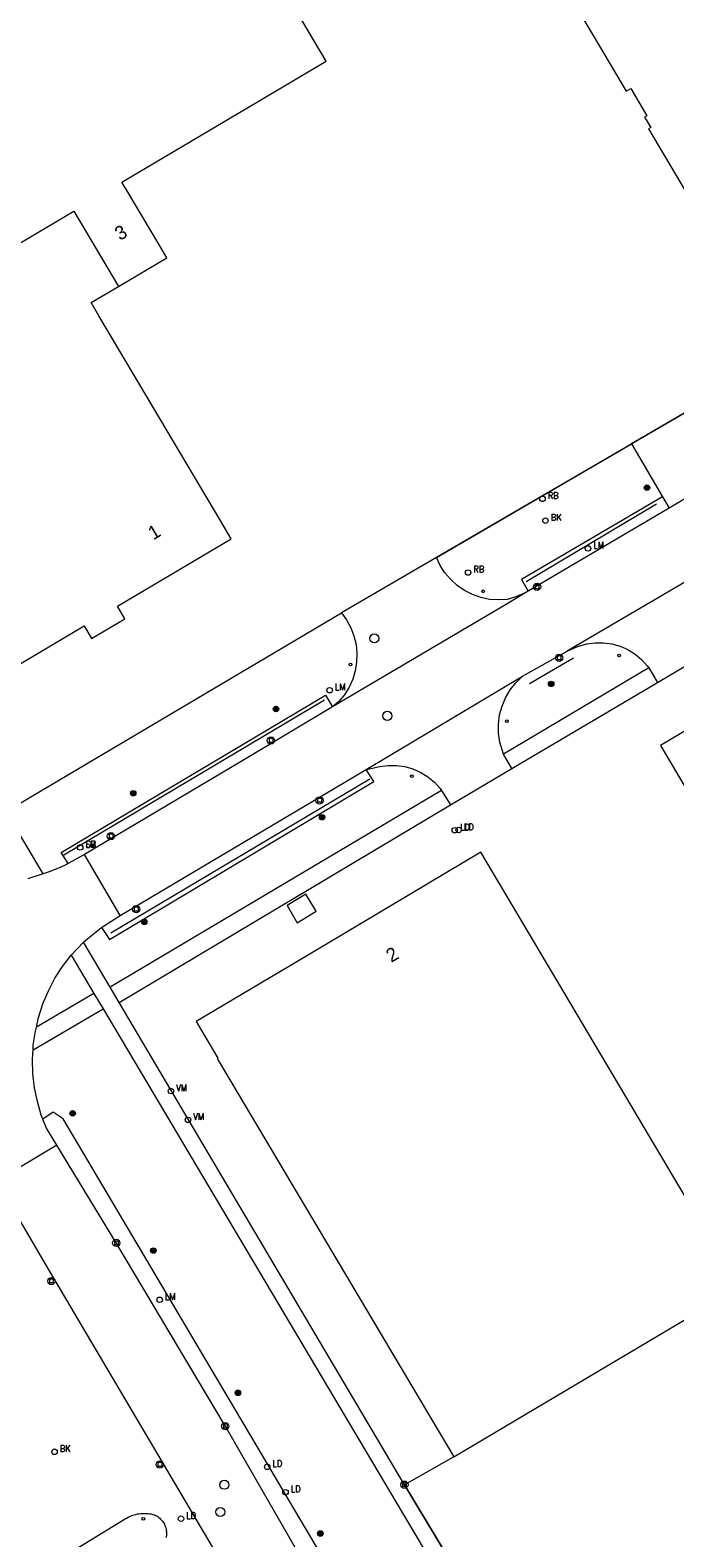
# Model space of a CAD drawing. Header units: metres. Extents: x 138165 to 154469, y 480134 to 494189.
# Tile 175 of 256: x 146154 to 146213, y 485610 to 485748. Entities that reach past the tile are written whole.
import ezdxf

# ---------------------------------------------------------------- set-up
doc = ezdxf.new("R2010")
doc.units = ezdxf.units.M
doc.header["$LTSCALE"] = 0.001
doc.header["$MEASUREMENT"] = 0
for name, color, linetype, lineweight in [('Level 5', 7, 'Continuous', 0), ('TOP-L-terrein schutting raster hek leuning', 7, 'Continuous', 0), ('TOP-L-topo objecten punt', 7, 'Continuous', 0), ('TOP-L-topo objecten vlak', 7, 'Continuous', 0), ('TOP-T-topo huisnummering naamgeving', 7, 'Continuous', 0)]:
    doc.layers.add(name, color=color, linetype=linetype, lineweight=lineweight)
doc.styles.add('Style-INTL_ISO', font='INTL_ISO.shx')
doc.styles.add('Style-STANDARD', font='STANDARD.shx')

# ---------------------------------------------------------------- blocks, each defined once
blk = doc.blocks.new('24')
at = {"layer": 'TOP-L-topo objecten punt', "color": 7, "linetype": 'Continuous', "lineweight": 0}
for radius in [0.025, 0.0182, 0.0115, 0.005]:
    blk.add_circle((0, 0), radius, dxfattribs=at)
blk = doc.blocks.new('121')
at = {"layer": 'TOP-L-topo objecten punt', "color": 7, "linetype": 'Continuous', "lineweight": 0}
blk.add_circle((0, 0), 0.025, dxfattribs=at)
at = {"layer": 'TOP-L-topo objecten punt', "color": 7, "linetype": 'Continuous', "lineweight": 0, "style": 'Style-STANDARD'}
blk.add_text('LD', height=0.06, dxfattribs=at).set_placement((0.0483, 0))
blk = doc.blocks.new('39')
at = {"layer": 'TOP-L-topo objecten punt', "color": 7, "linetype": 'Continuous', "lineweight": 0}
for p, q in [((0.0175, 0.0175), (-0.0175, 0.0175)), ((-0.0175, 0.0175), (-0.0175, -0.0175)), ((0.0175, 0.0175), (0.0175, -0.0175)), ((0.0175, -0.0175), (-0.0175, -0.0175))]:
    blk.add_line(p, q, dxfattribs=at)
blk.add_circle((0, 0), 0.0332, dxfattribs=at)
blk = doc.blocks.new('*U13')
at = {"layer": 'Level 5', "color": 7, "linetype": 'Continuous', "lineweight": 0}
blk.add_circle((0, 0), 0.0415, dxfattribs=at)
blk = doc.blocks.new('150')
at = {"layer": 'Level 5', "color": 7, "linetype": 'Continuous', "lineweight": 0}
blk.add_blockref('*U13', (0, 0), dxfattribs=at)
blk = doc.blocks.new('72')
at = {"layer": 'TOP-L-topo objecten punt', "color": 7, "linetype": 'Continuous', "lineweight": 0}
blk.add_circle((0, 0), 0.025, dxfattribs=at)
at = {"layer": 'TOP-L-topo objecten punt', "color": 7, "linetype": 'Continuous', "lineweight": 0, "style": 'Style-STANDARD'}
blk.add_text('BK', height=0.06, dxfattribs=at).set_placement((0.0483, 0))
blk = doc.blocks.new('28')
at = {"layer": 'TOP-L-topo objecten punt', "color": 7, "linetype": 'Continuous', "lineweight": 0}
blk.add_circle((0, 0), 0.025, dxfattribs=at)
at = {"layer": 'TOP-L-topo objecten punt', "color": 7, "linetype": 'Continuous', "lineweight": 0, "style": 'Style-STANDARD'}
blk.add_text('VM', height=0.06, dxfattribs=at).set_placement((0.0483, 0))
blk = doc.blocks.new('16')
at = {"layer": 'TOP-L-topo objecten punt', "color": 7, "linetype": 'Continuous', "lineweight": 0}
blk.add_circle((0, 0), 0.025, dxfattribs=at)
at = {"layer": 'TOP-L-topo objecten punt', "color": 7, "linetype": 'Continuous', "lineweight": 0, "style": 'Style-STANDARD'}
blk.add_text('LM', height=0.06, dxfattribs=at).set_placement((0.0483, 0))
blk = doc.blocks.new('10')
at = {"layer": 'TOP-L-topo objecten punt', "linetype": 'Continuous', "lineweight": 0}
blk.add_circle((0, 0), 0.0125, dxfattribs=at)
blk = doc.blocks.new('127')
at = {"layer": 'TOP-L-topo objecten punt', "color": 7, "linetype": 'Continuous', "lineweight": 0}
blk.add_circle((0, 0), 0.025, dxfattribs=at)
at = {"layer": 'TOP-L-topo objecten punt', "color": 7, "linetype": 'Continuous', "lineweight": 0, "style": 'Style-STANDARD'}
blk.add_text('RB', height=0.06, dxfattribs=at).set_placement((0.0483, 0))
blk = doc.blocks.new('175')
at = {"layer": 'TOP-L-topo objecten punt', "color": 7, "linetype": 'Continuous', "lineweight": 0}
blk.add_circle((0, 0), 0.025, dxfattribs=at)
at = {"layer": 'TOP-L-topo objecten punt', "color": 7, "linetype": 'Continuous', "lineweight": 0, "style": 'Style-STANDARD'}
blk.add_text('SB', height=0.06, dxfattribs=at).set_placement((0.0483, 0))

msp = doc.modelspace()

# ---------------------------------------------------------------- linework, layer by layer
at = {"layer": 'TOP-L-terrein schutting raster hek leuning', "flags": 128}
for points in [[(146216.68, 485714.9), (146190.97, 485699.95)], [(146211.08, 485704.81), (146199.16, 485697.73)], [(146199.48, 485688.42), (146203.5, 485690.77)], [(146180.74, 485686.91), (146156.93, 485672.75)], [(146184.87, 485679.69), (146161.21, 485665.62)], [(146192.57, 485617.79), (146188.04, 485615.26), (146194.37, 485604.72), (146197.68, 485599.1), (146204.07, 485588.36), (146208.4, 485590.94)]]:
    msp.add_lwpolyline(points, dxfattribs=at)
at = {"layer": 'TOP-L-topo objecten vlak', "flags": 128}
for points in [[(146213.32, 485784.07), (146200.93, 485776.73), (146201.07, 485776.49), (146197.98, 485774.65), (146197.83, 485774.89), (146191.39, 485771.07), (146208.31, 485742.54), (146208.73, 485742.79), (146210.2, 485740.29), (146209.99, 485740.17), (146210.56, 485739.22), (146210.35, 485739.1), (146216.59, 485728.56)], [(146161.92, 485724.7), (146166.33, 485727.32), (146165.52, 485728.7), (146162.75, 485733.36), (146162.24, 485734.22), (146180.89, 485745.28), (146169.59, 485764.33), (146144.04, 485749.18), (146142.31, 485752.1), (146121.74, 485739.91), (146128.73, 485728.13), (146127.53, 485727.41), (146129.35, 485724.35), (146130.55, 485725.06), (146134.77, 485717.94), (146136.42, 485718.91)], [(146136.42, 485718.91), (146157.85, 485731.56), (146161.92, 485724.7)], [(146136.42, 485718.91), (146140.27, 485712.42), (146138.62, 485711.45), (146151.65, 485689.47), (146158.78, 485693.69), (146159.46, 485692.53), (146162.51, 485694.33), (146161.82, 485695.49), (146172.22, 485701.66), (146171.27, 485703.25), (146160.14, 485722.02), (146159.43, 485723.23), (146161.92, 485724.7)], [(146216.59, 485714.85), (146208.78, 485710.31)], [(146224.29, 485711.63), (146212.22, 485704.46)], [(146190.97, 485699.95), (146208.78, 485710.31)], [(146208.78, 485710.31), (146211.61, 485705.49)], [(146211.61, 485705.49), (146198.74, 485697.92), (146199.36, 485696.86)], [(146212.22, 485704.46), (146199.36, 485696.86)], [(146211.61, 485705.49), (146212.22, 485704.46)], [(146218.15, 485700.31), (146203.21, 485691.57), (146202.92, 485691.4)], [(146190.97, 485699.95), (146182.28, 485694.89)], [(146199.36, 485696.86), (146198.81, 485696.59), (146198.12, 485696.31), (146197.43, 485696.12), (146196.62, 485696.07), (146195.81, 485696.12), (146195.02, 485696.29), (146194.26, 485696.55), (146193.54, 485696.92), (146192.87, 485697.38), (146192.27, 485697.92), (146191.75, 485698.54), (146191.31, 485699.22), (146190.97, 485699.95)], [(146234.85, 485696.65), (146232.18, 485695.07), (146211.44, 485682.77), (146219, 485670.01), (146248.27, 485687.36), (146240.71, 485700.12), (146234.85, 485696.65)], [(146199.36, 485696.86), (146197.29, 485695.63), (146189.13, 485690.82), (146181.46, 485686.3)], [(146151.67, 485676.73), (146156.52, 485679.63), (146182.28, 485694.89)], [(146182.28, 485694.89), (146182.76, 485694.24), (146183.14, 485693.53), (146183.43, 485692.78), (146183.62, 485691.99), (146183.7, 485691.19), (146183.68, 485690.39), (146183.55, 485689.59), (146183.32, 485688.82), (146182.99, 485688.09), (146182.57, 485687.4), (146182.06, 485686.78), (146181.46, 485686.3)], [(146202.92, 485691.4), (146203.24, 485691.54), (146203.95, 485691.85), (146204.7, 485692.06), (146205.46, 485692.16), (146206.24, 485692.16), (146207, 485692.06), (146207.74, 485691.84), (146208.45, 485691.53), (146209.11, 485691.12), (146209.7, 485690.63), (146210.23, 485690.06), (146210.36, 485689.86)], [(146211.15, 485688.53), (146217.01, 485692)], [(146198.83, 485689.09), (146202.92, 485691.4)], [(146210.36, 485689.86), (146197.08, 485681.99)], [(146210.36, 485689.86), (146211.15, 485688.53)], [(146184.56, 485680.58), (146198.83, 485689.09)], [(146197.08, 485681.99), (146196.77, 485683.07), (146196.64, 485683.9), (146196.64, 485684.73), (146196.74, 485685.56), (146196.96, 485686.37), (146197.28, 485687.14), (146197.71, 485687.86), (146198.23, 485688.51), (146198.83, 485689.09)], [(146197.86, 485680.66), (146211.15, 485688.53)], [(146157.31, 485671.99), (146156.67, 485672.99), (146180.83, 485687.37), (146181.46, 485686.3)], [(146181.46, 485686.3), (146173.14, 485681.32), (146158.83, 485672.83)], [(146184.56, 485680.58), (146184.84, 485680.64), (146185.77, 485680.85), (146186.54, 485680.95), (146187.31, 485680.95), (146188.08, 485680.84), (146188.82, 485680.63), (146189.53, 485680.32), (146190.18, 485679.91), (146190.78, 485679.41), (146191.3, 485678.84), (146191.43, 485678.65)], [(146197.86, 485680.66), (146197.08, 485681.99)], [(146160.38, 485666.16), (146161.09, 485665.04), (146185.24, 485679.49), (146184.56, 485680.58)], [(146162.07, 485667.25), (146184.56, 485680.58)], [(146192.25, 485677.35), (146197.86, 485680.66)], [(146191.43, 485678.65), (146161.16, 485660.71)], [(146191.43, 485678.65), (146192.25, 485677.35)], [(146155.05, 485671.06), (146151.67, 485676.73)], [(146161.99, 485659.3), (146192.25, 485677.35)], [(146158.83, 485672.83), (146157.31, 485671.99)], [(146162.07, 485667.25), (146158.83, 485672.83)], [(146195.02, 485673.04), (146179.35, 485663.67), (146169.03, 485657.55), (146171, 485654.22), (146170.94, 485654.18), (146192.57, 485617.79), (146218.63, 485633.26), (146195.02, 485673.04)], [(146157.31, 485671.99), (146157.18, 485671.91), (146156.66, 485671.66), (146156.13, 485671.44), (146155.6, 485671.24), (146155.05, 485671.06)], [(146155.05, 485671.06), (146153.63, 485670.59)], [(146178.25, 485666.59), (146179.99, 485667.64), (146179.04, 485669.2), (146177.32, 485668.15), (146178.25, 485666.59)], [(146160.38, 485666.16), (146162.07, 485667.25)], [(146158.72, 485664.82), (146159.45, 485665.43), (146160.38, 485666.16)], [(146157.6, 485663.61), (146158.72, 485664.82)], [(146161.16, 485660.71), (146158.72, 485664.82)], [(146154.42, 485657.06), (146154.62, 485657.94), (146155.02, 485659.17), (146155.52, 485660.36), (146156.12, 485661.51), (146156.82, 485662.6), (146157.6, 485663.61)], [(146157.6, 485663.61), (146159.67, 485660.13)], [(146161.99, 485659.3), (146161.16, 485660.71)], [(146159.67, 485660.13), (146154.42, 485657.06)], [(146159.67, 485660.13), (146160.51, 485658.72)], [(146194.37, 485604.72), (146188.04, 485615.26), (146161.99, 485659.3)], [(146154.12, 485654.97), (146160.51, 485658.72)], [(146160.51, 485658.72), (146193.04, 485603.94)], [(146154.12, 485654.97), (146154.14, 485655.4), (146154.33, 485656.68), (146154.42, 485657.06)], [(146155.02, 485648.65), (146154.87, 485649.01), (146154.51, 485650.26), (146154.25, 485651.52), (146154.11, 485652.81), (146154.07, 485654.1), (146154.12, 485654.97)], [(146180.85, 485604.65), (146181.65, 485605.12), (146182.15, 485605.98), (146156.87, 485648.68), (146155.96, 485649.29), (146155.02, 485648.65)], [(146156.28, 485646.27), (146155.34, 485647.81), (146155.02, 485648.65)], [(146156.28, 485646.27), (146150.78, 485642.98)], [(146180.85, 485604.65), (146171.67, 485620.62), (146161.72, 485637.34), (146156.28, 485646.27)], [(146150.78, 485642.98), (146155.18, 485635.45), (146174.35, 485603.03)], [(146157.11, 485608.83), (146162.39, 485612.05), (146162.52, 485612.14), (146162.66, 485612.21), (146162.79, 485612.29), (146162.93, 485612.35), (146163.08, 485612.41), (146163.22, 485612.47), (146163.37, 485612.51), (146163.52, 485612.55), (146163.67, 485612.59), (146163.82, 485612.61), (146163.98, 485612.63), (146164.13, 485612.64), (146164.29, 485612.64), (146164.44, 485612.64), (146164.6, 485612.63), (146164.75, 485612.61), (146164.9, 485612.59), (146165.05, 485612.55), (146165.2, 485612.52), (146165.31, 485612.46), (146165.41, 485612.41), (146165.51, 485612.34), (146165.6, 485612.27), (146165.69, 485612.2), (146165.77, 485612.12), (146165.85, 485612.03), (146165.93, 485611.94), (146165.99, 485611.84), (146166.06, 485611.74), (146166.11, 485611.64), (146166.16, 485611.54), (146166.2, 485611.43), (146166.24, 485611.32), (146166.27, 485611.2), (146166.29, 485611.09), (146166.3, 485610.97), (146166.31, 485610.86), (146166.31, 485610.74), (146166.3, 485610.62), (146166.29, 485610.51), (146166.26, 485610.39)]]:
    msp.add_lwpolyline(points, dxfattribs=at)

# ---------------------------------------------------------------- block references
at = {"layer": 'TOP-L-topo objecten punt', "xscale": 10, "yscale": 10, "zscale": 10}
for name, p in [('127', (146200.66, 485705.3)), ('24', (146210.2, 485706.32)), ('72', (146200.93, 485703.31)), ('16', (146204.82, 485700.77)), ('127', (146193.86, 485698.57)), ('39', (146200.16, 485697.27)), ('10', (146195.23, 485696.85)), ('150', (146185.3, 485692.55)), ('39', (146202.17, 485690.78)), ('10', (146207.67, 485690.99)), ('10', (146183.12, 485690.18)), ('16', (146181.21, 485687.82)), ('24', (146201.45, 485688.4)), ('24', (146176.31, 485686.11)), ('150', (146186.49, 485685.48)), ('10', (146197.39, 485684.99)), ('39', (146175.85, 485683.23)), ('10', (146188.71, 485679.97)), ('24', (146163.27, 485678.41)), ('39', (146180.29, 485677.76)), ('24', (146180.52, 485676.22)), ('121', (146192.64, 485675.03)), ('121', (146193, 485675.05)), ('175', (146158.42, 485673.46)), ('16', (146158.42, 485673.46)), ('39', (146161.23, 485674.49)), ('39', (146163.53, 485667.83)), ('24', (146164.28, 485666.66)), ('28', (146166.71, 485651.21)), ('24', (146157.74, 485649.18)), ('28', (146168.27, 485648.58)), ('39', (146161.72, 485637.34)), ('24', (146165.11, 485636.64)), ('39', (146155.79, 485633.86)), ('16', (146165.68, 485632.15)), ('24', (146172.83, 485623.65)), ('39', (146171.68, 485620.6)), ('72', (146156.08, 485618.26)), ('39', (146165.7, 485617.1)), ('121', (146175.51, 485616.89)), ('150', (146171.59, 485615.25)), ('121', (146177.18, 485614.57)), ('39', (146188.04, 485615.26)), ('10', (146164.19, 485612.15)), ('121', (146167.63, 485612.15)), ('150', (146171.22, 485612.77)), ('24', (146180.36, 485610.8))]:
    msp.add_blockref(name, p, dxfattribs=at)

# ---------------------------------------------------------------- texts
at = {"layer": 'TOP-T-topo huisnummering naamgeving', "style": 'Style-INTL_ISO'}
for s, rotation, p in [('3', 30.5, (146162.05, 485728.85)), ('1', 31, (146165.1, 485701.5)), ('2', 30.7, (146186.84, 485662.91))]:
    msp.add_text(s, height=1.25, rotation=rotation, dxfattribs=at).set_placement(p)

doc.saveas('drawing.dxf')
